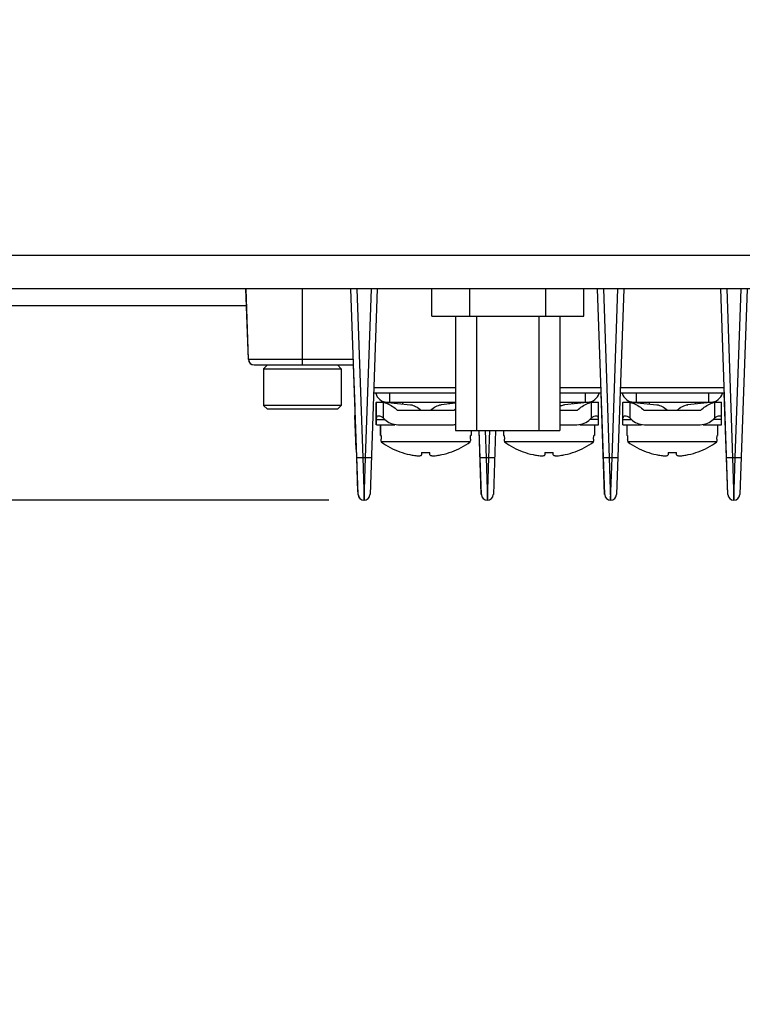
# Model space of a CAD drawing. Header units: inches. Extents: x 0 to 34, y 0 to 22.
# Tile 105 of 127: x 15.8 to 17.1, y 1.7 to 3.5. Entities that reach past the tile are written whole.
import ezdxf

# ---------------------------------------------------------------- set-up
doc = ezdxf.new("R2010")
doc.units = ezdxf.units.IN
doc.header["$LTSCALE"] = 1.87
doc.header["$MEASUREMENT"] = 0
doc.layers.get('0').update_dxf_attribs({"linetype": 'CONTINUOUS'})
doc.layers.add('02___PRT_ALL_AXES', color=7, linetype='CONTINUOUS')
doc.layers.add('DIMENSIONS', color=7, linetype='CONTINUOUS')
doc.styles.get("Standard").update_dxf_attribs({"font": 'txt', "width": 0.8})
doc.dimstyles.new('DIMSTYLE_1', dxfattribs={"dimtxt": 0.125, "dimasz": 0.18, "dimexe": 0.125, "dimexo": 0.0625, "dimgap": 0.0625, "dimtad": 0, "dimtih": 1, "dimtoh": 1, "dimlfac": 2, "dimzin": 4, "dimdsep": 46, "dimtxsty": 'STANDARD', "dimblk": '_FILLED', "dimblk1": '_FILLED', "dimblk2": '_FILLED', "dimcen": 0.09, "dimadec": 0, "dimazin": 0, "dimtfac": 1, "dimtofl": 0, "dimtmove": 0, "dimatfit": 3, "dimldrblk": '_FILLED', "dimfxl": 1, "dimtolj": 1, "dimtzin": 4, "dimarcsym": 0})

# ---------------------------------------------------------------- blocks, each defined once
blk = doc.blocks.new('_FILLED')
at = {"color": 0, "linetype": 'BYBLOCK'}
blk.add_solid([(0, 0), (-1, 0.1736), (-1, -0.1736)], dxfattribs=at)
blk = doc.blocks.new('*D7')
at = {"layer": 'DIMENSIONS', "color": 2, "linetype": 'CONTINUOUS'}
for p, q in [((13.304, 12.4248), (10.7011, 12.4248)), ((10.8261, 12.4248), (10.8261, 7.9626)), ((10.8261, 2.6404), (10.8261, 7.7126)), ((16.3598, 2.6404), (10.7011, 2.6404))]:
    blk.add_line(p, q, dxfattribs=at)
at = {"layer": 'DIMENSIONS', "color": 2, "linetype": 'CONTINUOUS', "xscale": 0.18, "yscale": 0.18, "zscale": 0.18}
for p, rotation in [((10.8261, 12.4248), 90), ((10.8261, 2.6404), 270)]:
    blk.add_blockref('_FILLED', p, dxfattribs=dict(at, rotation=rotation))
at = {"layer": 'DIMENSIONS', "color": 2, "linetype": 'CONTINUOUS', "insert": (10.8261, 7.9001), "char_height": 0.125, "width": 1.525, "attachment_point": 2, "line_spacing_factor": 0.9}
blk.add_mtext('497.05{\\Ftxt.shx;\\W1.000000;\\H0.125000; }[19.569]', dxfattribs=at)
blk = doc.blocks.new('*D9')
at = {"layer": 'DIMENSIONS', "color": 2, "linetype": 'CONTINUOUS'}
for p, q in [((13.6224, 3.3662), (13.6224, 0.9024)), ((22.2839, 2.9529), (22.2839, 0.9024)), ((13.6224, 1.0274), (17.1282, 1.0274)), ((22.2839, 1.0274), (18.7782, 1.0274))]:
    blk.add_line(p, q, dxfattribs=at)
at = {"layer": 'DIMENSIONS', "color": 2, "linetype": 'CONTINUOUS', "xscale": 0.18, "yscale": 0.18, "zscale": 0.18, "rotation": 180}
blk.add_blockref('_FILLED', (13.6224, 1.0274), dxfattribs=at)
at = {"layer": 'DIMENSIONS', "color": 2, "linetype": 'CONTINUOUS', "xscale": 0.18, "yscale": 0.18, "zscale": 0.18}
blk.add_blockref('_FILLED', (22.2839, 1.0274), dxfattribs=at)
at = {"layer": 'DIMENSIONS', "color": 2, "linetype": 'CONTINUOUS', "insert": (17.9532, 1.0899), "char_height": 0.125, "width": 1.525, "attachment_point": 2, "line_spacing_factor": 0.9}
blk.add_mtext('440.00{\\Ftxt.shx;\\W1.000000;\\H0.125000; }[17.323]', dxfattribs=at)

msp = doc.modelspace()

# ---------------------------------------------------------------- linework, layer by layer
at = {"color": 7, "linetype": 'CONTINUOUS'}
for p, q in [((22.24941, 3.07441), (13.65689, 3.07441)), ((22.24941, 3.01536), (13.65689, 3.01536)), ((16.21703, 2.89001), (16.21265, 3.01536)), ((16.21728, 2.89001), (16.2129, 3.01536)), ((16.3129, 2.88036), (16.3129, 3.01536)), ((16.41168, 2.65048), (16.39894, 3.01536)), ((16.40942, 3.01536), (16.41989, 2.71564)), ((16.42466, 2.71564), (16.43512, 3.01536)), ((16.44561, 3.01536), (16.43287, 2.65048)), ((16.84918, 2.65048), (16.83644, 3.01536)), ((16.84692, 3.01536), (16.85739, 2.71564)), ((16.86216, 2.71564), (16.87262, 3.01536)), ((16.88311, 3.01536), (16.87037, 2.65048)), ((17.06793, 2.65048), (17.05519, 3.01536)), ((17.06567, 3.01536), (17.07614, 2.71564)), ((17.08091, 2.71564), (17.09137, 3.01536)), ((17.10186, 3.01536), (17.08912, 2.65048)), ((15.73544, 2.98583), (16.21393, 2.98583)), ((16.40332, 2.89001), (16.21703, 2.89001)), ((16.22702, 2.88036), (16.40365, 2.88036)), ((16.25064, 2.88036), (16.24376, 2.87347)), ((16.24376, 2.87347), (16.3818, 2.87347)), ((16.24376, 2.87347), (16.24376, 2.80851)), ((16.25089, 2.88036), (16.244, 2.87347)), ((16.244, 2.87347), (16.244, 2.80851)), ((16.3818, 2.87347), (16.37491, 2.88036)), ((16.3818, 2.87347), (16.3818, 2.80851)), ((16.41143, 2.65048), (16.40341, 2.88035)), ((16.40391, 2.86591), (16.40341, 2.86589)), ((16.40341, 2.86589), (16.40551, 2.80593)), ((16.58457, 2.83036), (16.43915, 2.83036)), ((16.58457, 2.84001), (16.43949, 2.84001)), ((16.46724, 2.83036), (16.46724, 2.81436)), ((16.84256, 2.84001), (16.76957, 2.84001)), ((16.8429, 2.83036), (16.76957, 2.83036)), ((16.81481, 2.83036), (16.81481, 2.81436)), ((16.84893, 2.65048), (16.84265, 2.83035)), ((17.06165, 2.83036), (16.87665, 2.83036)), ((17.06131, 2.84001), (16.87699, 2.84001)), ((16.90474, 2.83036), (16.90474, 2.81436)), ((17.03356, 2.83036), (17.03356, 2.81436)), ((17.06768, 2.65048), (17.0614, 2.83035)), ((16.4441, 2.81436), (16.44389, 2.8138)), ((16.44389, 2.77436), (16.44389, 2.8138)), ((16.44434, 2.81436), (16.44414, 2.8138)), ((16.44414, 2.77436), (16.44414, 2.8138)), ((16.44434, 2.81436), (16.45821, 2.81436)), ((16.45664, 2.8138), (16.4544, 2.81436)), ((16.45664, 2.78603), (16.45664, 2.8138)), ((16.45819, 2.81436), (16.5044, 2.80968)), ((16.46324, 2.81436), (16.58457, 2.81436)), ((16.4904, 2.81436), (16.4904, 2.8111)), ((16.49065, 2.81436), (16.49065, 2.81107)), ((16.58457, 2.81228), (16.55888, 2.80967)), ((16.57265, 2.81436), (16.57265, 2.81107)), ((16.76957, 2.81436), (16.81881, 2.81436)), ((16.82384, 2.81436), (16.77763, 2.80967)), ((16.7914, 2.81436), (16.7914, 2.81107)), ((16.82384, 2.81436), (16.83771, 2.81436)), ((16.82765, 2.81436), (16.82541, 2.8138)), ((16.82541, 2.8138), (16.82541, 2.78603)), ((16.83791, 2.8138), (16.83771, 2.81436)), ((16.83791, 2.77436), (16.83791, 2.8138)), ((16.8816, 2.81436), (16.88139, 2.8138)), ((16.88139, 2.77436), (16.88139, 2.8138)), ((16.88184, 2.81436), (16.88164, 2.8138)), ((16.88164, 2.77436), (16.88164, 2.8138)), ((16.88184, 2.81436), (16.89571, 2.81436)), ((16.89414, 2.8138), (16.8919, 2.81436)), ((16.89414, 2.78603), (16.89414, 2.8138)), ((16.89569, 2.81436), (16.9419, 2.80968)), ((16.90074, 2.81436), (17.03756, 2.81436)), ((16.9279, 2.81436), (16.9279, 2.8111)), ((16.92815, 2.81436), (16.92815, 2.81107)), ((17.04259, 2.81436), (16.99638, 2.80967)), ((17.01015, 2.81436), (17.01015, 2.81107)), ((17.04259, 2.81436), (17.05646, 2.81436)), ((17.0464, 2.81436), (17.04416, 2.8138)), ((17.04416, 2.8138), (17.04416, 2.78603)), ((17.05666, 2.8138), (17.05646, 2.81436)), ((17.05666, 2.77436), (17.05666, 2.8138)), ((16.3818, 2.80851), (16.24376, 2.80851)), ((16.25064, 2.80162), (16.24376, 2.80851)), ((16.25089, 2.80162), (16.244, 2.80851)), ((16.37491, 2.80162), (16.25064, 2.80162)), ((16.3818, 2.80851), (16.37491, 2.80162)), ((16.40601, 2.80594), (16.40551, 2.80593)), ((16.40602, 2.80549), (16.40552, 2.80547)), ((16.48093, 2.80006), (16.58237, 2.80006)), ((16.76957, 2.80006), (16.80112, 2.80006)), ((16.91843, 2.80006), (17.01987, 2.80006)), ((16.40605, 2.79048), (16.40654, 2.7905)), ((16.40814, 2.73051), (16.40605, 2.79048)), ((16.40646, 2.77849), (16.40696, 2.7785)), ((16.44414, 2.78361), (16.45931, 2.78361)), ((16.83791, 2.78361), (16.82274, 2.78361)), ((16.88164, 2.78361), (16.89681, 2.78361)), ((17.05666, 2.78361), (17.04149, 2.78361)), ((16.40686, 2.76724), (16.40736, 2.76726)), ((16.40709, 2.7605), (16.40759, 2.76051)), ((16.44414, 2.77436), (16.47695, 2.77436)), ((16.4509, 2.77436), (16.4509, 2.75536)), ((16.45115, 2.77436), (16.45115, 2.75536)), ((16.48237, 2.77436), (16.58093, 2.77436)), ((16.58457, 2.7642), (16.76957, 2.7642)), ((16.61215, 2.7642), (16.61215, 2.75536)), ((16.63018, 2.65048), (16.62621, 2.7642)), ((16.63043, 2.65048), (16.62646, 2.7642)), ((16.63694, 2.7642), (16.63864, 2.71564)), ((16.64341, 2.71564), (16.6451, 2.7642)), ((16.65559, 2.7642), (16.65162, 2.65048)), ((16.66965, 2.7642), (16.66965, 2.75536)), ((16.6699, 2.7642), (16.6699, 2.75536)), ((16.76957, 2.77436), (16.79968, 2.77436)), ((16.8051, 2.77436), (16.83791, 2.77436)), ((16.8309, 2.77436), (16.8309, 2.75536)), ((16.88164, 2.77436), (16.91445, 2.77436)), ((16.8884, 2.77436), (16.8884, 2.75536)), ((16.88865, 2.77436), (16.88865, 2.75536)), ((16.91987, 2.77436), (17.01843, 2.77436)), ((17.02385, 2.77436), (17.05666, 2.77436)), ((17.04965, 2.77436), (17.04965, 2.75536)), ((16.40741, 2.7515), (16.40791, 2.75152)), ((16.45229, 2.75536), (16.45115, 2.75536)), ((16.45204, 2.75536), (16.45209, 2.75406)), ((16.45229, 2.75536), (16.45244, 2.74887)), ((16.45245, 2.74757), (16.45244, 2.74887)), ((16.4525, 2.74628), (16.45245, 2.74757)), ((16.45257, 2.74499), (16.4525, 2.74628)), ((16.45257, 2.74499), (16.45262, 2.74369)), ((16.61067, 2.74369), (16.45262, 2.74369)), ((16.61067, 2.74369), (16.61073, 2.74499)), ((16.6108, 2.74628), (16.61073, 2.74499)), ((16.61085, 2.74757), (16.6108, 2.74628)), ((16.61085, 2.74887), (16.61101, 2.75536)), ((16.61085, 2.74887), (16.61085, 2.74757)), ((16.61215, 2.75536), (16.61101, 2.75536)), ((16.67104, 2.75536), (16.6699, 2.75536)), ((16.67079, 2.75536), (16.67084, 2.75406)), ((16.67104, 2.75536), (16.67119, 2.74887)), ((16.6712, 2.74757), (16.67119, 2.74887)), ((16.67125, 2.74628), (16.6712, 2.74757)), ((16.67132, 2.74499), (16.67125, 2.74628)), ((16.67132, 2.74499), (16.67137, 2.74369)), ((16.82942, 2.74369), (16.67137, 2.74369)), ((16.82942, 2.74369), (16.82948, 2.74499)), ((16.82955, 2.74628), (16.82948, 2.74499)), ((16.8296, 2.74757), (16.82955, 2.74628)), ((16.8296, 2.74887), (16.82976, 2.75536)), ((16.8296, 2.74887), (16.8296, 2.74757)), ((16.8309, 2.75536), (16.82976, 2.75536)), ((16.88979, 2.75536), (16.88865, 2.75536)), ((16.88954, 2.75536), (16.88959, 2.75406)), ((16.88979, 2.75536), (16.88994, 2.74887)), ((16.88995, 2.74757), (16.88994, 2.74887)), ((16.89, 2.74628), (16.88995, 2.74757)), ((16.89007, 2.74499), (16.89, 2.74628)), ((16.89007, 2.74499), (16.89012, 2.74369)), ((17.04817, 2.74369), (16.89012, 2.74369)), ((17.04817, 2.74369), (17.04823, 2.74499)), ((17.0483, 2.74628), (17.04823, 2.74499)), ((17.04835, 2.74757), (17.0483, 2.74628)), ((17.04835, 2.74887), (17.04851, 2.75536)), ((17.04835, 2.74887), (17.04835, 2.74757)), ((17.04965, 2.75536), (17.04851, 2.75536)), ((16.40788, 2.73801), (16.40838, 2.73803)), ((16.40814, 2.73051), (16.40864, 2.73053)), ((16.52415, 2.72498), (16.52415, 2.72085)), ((16.5389, 2.72085), (16.5389, 2.72498)), ((16.53915, 2.72085), (16.53915, 2.72498)), ((16.7429, 2.72498), (16.7429, 2.72085)), ((16.75765, 2.72085), (16.75765, 2.72498)), ((16.7579, 2.72085), (16.7579, 2.72498)), ((16.96165, 2.72498), (16.96165, 2.72085)), ((16.9764, 2.72085), (16.9764, 2.72498)), ((16.97665, 2.72085), (16.97665, 2.72498)), ((16.40866, 2.71552), (16.40916, 2.71554)), ((16.40866, 2.71552), (16.41076, 2.65556)), ((16.42466, 2.71564), (16.41989, 2.71564)), ((16.41989, 2.71564), (16.42227, 2.64036)), ((16.42227, 2.64036), (16.42466, 2.71564)), ((16.64341, 2.71564), (16.63864, 2.71564)), ((16.63864, 2.71564), (16.64102, 2.64036)), ((16.64102, 2.64036), (16.64341, 2.71564)), ((16.86216, 2.71564), (16.85739, 2.71564)), ((16.85739, 2.71564), (16.85977, 2.64036)), ((16.85977, 2.64036), (16.86216, 2.71564)), ((17.08091, 2.71564), (17.07614, 2.71564)), ((17.07614, 2.71564), (17.07852, 2.64036)), ((17.07852, 2.64036), (17.08091, 2.71564)), ((16.41076, 2.65556), (16.41126, 2.65558))]:
    msp.add_line(p, q, dxfattribs=at)
for centre, radius, start, end in [((16.22702, 2.89036), 0.01, 182, 270), ((16.22727, 2.89036), 0.01, 182, 270), ((16.46324, 2.83536), 0.021, 193.77415, 270), ((16.81881, 2.83536), 0.021, 270, 346.22585), ((16.90074, 2.83536), 0.021, 193.77415, 270), ((17.03756, 2.83536), 0.021, 270, 346.22585), ((16.44158, 2.75538), 0.06033, 72.15264, 75.54667), ((16.44213, 2.75711), 0.05851, 69.72852, 72.148), ((16.44252, 2.75816), 0.0574, 68.7469, 69.7239), ((16.83953, 2.75816), 0.0574, 110.27651, 111.25387), ((16.83991, 2.75711), 0.05851, 107.85262, 110.27189), ((16.84036, 2.75575), 0.05995, 105.72426, 107.85393), ((16.84063, 2.75478), 0.06096, 104.4617, 105.72676), ((16.87908, 2.75538), 0.06033, 72.15264, 75.54667), ((16.87963, 2.75711), 0.05851, 69.72852, 72.148), ((16.88002, 2.75816), 0.0574, 68.7469, 69.7239), ((17.05828, 2.75816), 0.0574, 110.27651, 111.25387), ((17.05866, 2.75711), 0.05851, 107.85262, 110.27189), ((17.05911, 2.75575), 0.05995, 105.72426, 107.85393), ((17.05938, 2.75478), 0.06096, 104.4617, 105.72676), ((16.61036, 2.77433), 0.03803, 132.70357, 137.41435), ((16.53127, 2.85296), 0.13463, 234.25498, 242.32772), ((16.53203, 2.85296), 0.13463, 297.67228, 305.74502), ((16.75002, 2.85296), 0.13463, 234.25498, 242.32772), ((16.75078, 2.85296), 0.13463, 297.67228, 305.74502), ((16.96877, 2.85296), 0.13463, 234.25498, 242.32772), ((16.96953, 2.85296), 0.13463, 297.67228, 305.74502), ((16.53173, 2.85407), 0.13582, 242.37467, 257.88027), ((16.53165, 2.8853), 0.16049, 267.32149, 272.67851), ((16.53157, 2.85407), 0.13582, 282.11973, 297.62533), ((16.75048, 2.85407), 0.13582, 242.37467, 257.88027), ((16.7504, 2.8853), 0.16049, 267.32149, 272.67851), ((16.75032, 2.85407), 0.13582, 282.11973, 297.62533), ((16.96923, 2.85407), 0.13582, 242.37467, 257.88027), ((16.96915, 2.8853), 0.16049, 267.32149, 272.67851), ((16.96907, 2.85407), 0.13582, 282.11973, 297.62533), ((16.53163, 2.85392), 0.13565, 257.90569, 261.52879), ((16.51944, 2.77203), 0.05286, 261.52163, 263.88009), ((16.54378, 2.77258), 0.05342, 277.28999, 278.47053), ((16.53167, 2.85392), 0.13565, 278.47121, 282.09431), ((16.75038, 2.85392), 0.13565, 257.90569, 261.52879), ((16.73819, 2.77203), 0.05286, 261.52163, 263.88009), ((16.76253, 2.77258), 0.05342, 277.28999, 278.47053), ((16.75042, 2.85392), 0.13565, 278.47121, 282.09431), ((16.96913, 2.85392), 0.13565, 257.90569, 261.52879), ((16.95694, 2.77203), 0.05286, 261.52163, 263.88009), ((16.98128, 2.77258), 0.05342, 277.28999, 278.47053), ((16.96917, 2.85392), 0.13565, 278.47121, 282.09431), ((16.42192, 2.65085), 0.01049, 182, 270), ((16.42216, 2.65085), 0.01049, 182, 358), ((16.64089, 2.65085), 0.01049, 182, 270), ((16.64091, 2.65085), 0.01049, 182, 358), ((16.85964, 2.65085), 0.01049, 182, 270), ((16.85966, 2.65085), 0.01049, 182, 358), ((17.07839, 2.65085), 0.01049, 182, 270), ((17.07841, 2.65085), 0.01049, 182, 358)]:
    msp.add_arc(centre, radius, start, end, dxfattribs=at)
for centre, major_axis, start_param, end_param in [((16.44414, 2.77719), (0.01768, 0), 0.5390755, 0.7853982), ((16.48237, 2.79336), (0.02687, 0), -2.6025172, -1.5707963), ((16.79968, 2.79336), (0.02687, 0), -1.5707963, -0.5390755), ((16.83791, 2.77719), (0.01768, 0), 2.3561945, 2.6025172), ((16.88164, 2.77719), (0.01768, 0), 0.5390755, 0.7853982), ((16.91987, 2.79336), (0.02687, 0), -2.6025172, -1.5707963), ((17.01843, 2.79336), (0.02687, 0), -1.5707963, -0.5390755), ((17.05666, 2.77719), (0.01768, 0), 2.3561945, 2.6025172), ((16.58093, 2.79336), (0.02687, 0), -1.5707963, -1.4347392)]:
    msp.add_ellipse(centre, major_axis=major_axis, ratio=0.7071068, start_param=start_param, end_param=end_param, dxfattribs=at)
for points in [[(16.46332, 2.81165), (16.46987, 2.80911), (16.47618, 2.80524), (16.48094, 2.80006)], [(16.80111, 2.80006), (16.80587, 2.80524), (16.81217, 2.80911), (16.81873, 2.81165)], [(16.90082, 2.81165), (16.90737, 2.80911), (16.91368, 2.80524), (16.91844, 2.80006)], [(17.01986, 2.80006), (17.02462, 2.80524), (17.03092, 2.80911), (17.03748, 2.81165)]]:
    msp.add_open_spline(points, degree=3, dxfattribs=at)
for points, knots in [([(16.50429, 2.80969), (16.50759, 2.80935), (16.51443, 2.80678), (16.52023, 2.8026), (16.52305, 2.80006)], [0, 0, 0, 0, 0.4661854, 1, 1, 1, 1]), ([(16.54025, 2.80006), (16.54307, 2.8026), (16.54888, 2.80678), (16.55572, 2.80935), (16.55902, 2.80969)], [0, 0, 0, 0, 0.5339014, 1, 1, 1, 1]), ([(16.76957, 2.80723), (16.77027, 2.80756), (16.77289, 2.8087), (16.77569, 2.80948), (16.77777, 2.80969)], [0, 0, 0, 0, 0.2675296, 1, 1, 1, 1]), ([(16.94179, 2.80969), (16.94509, 2.80935), (16.95193, 2.80678), (16.95773, 2.8026), (16.96055, 2.80006)], [0, 0, 0, 0, 0.4661854, 1, 1, 1, 1]), ([(16.97775, 2.80006), (16.98057, 2.8026), (16.98638, 2.80678), (16.99322, 2.80935), (16.99652, 2.80969)], [0, 0, 0, 0, 0.5339014, 1, 1, 1, 1]), ([(16.4478, 2.78968), (16.4468, 2.78968), (16.44463, 2.78907), (16.44414, 2.78694), (16.44414, 2.78603)], [0, 0, 0, 0, 0.5239922, 1, 1, 1, 1]), ([(16.45664, 2.78603), (16.45522, 2.78703), (16.45246, 2.78868), (16.44928, 2.78969), (16.4478, 2.78968)], [0, 0, 0, 0, 0.5400523, 1, 1, 1, 1]), ([(16.83424, 2.78968), (16.83276, 2.78968), (16.82959, 2.78868), (16.82683, 2.78703), (16.82541, 2.78603)], [0, 0, 0, 0, 0.4600018, 1, 1, 1, 1]), ([(16.83791, 2.78603), (16.83791, 2.78694), (16.83742, 2.78907), (16.83525, 2.78969), (16.83424, 2.78968)], [0, 0, 0, 0, 0.4759595, 1, 1, 1, 1]), ([(16.8853, 2.78968), (16.8843, 2.78968), (16.88213, 2.78907), (16.88164, 2.78694), (16.88164, 2.78603)], [0, 0, 0, 0, 0.5239922, 1, 1, 1, 1]), ([(16.89414, 2.78603), (16.89272, 2.78703), (16.88996, 2.78868), (16.88678, 2.78969), (16.8853, 2.78968)], [0, 0, 0, 0, 0.5400523, 1, 1, 1, 1]), ([(17.05299, 2.78968), (17.05151, 2.78968), (17.04834, 2.78868), (17.04558, 2.78703), (17.04416, 2.78603)], [0, 0, 0, 0, 0.4600018, 1, 1, 1, 1]), ([(17.05666, 2.78603), (17.05666, 2.78694), (17.05617, 2.78907), (17.054, 2.78969), (17.05299, 2.78968)], [0, 0, 0, 0, 0.4759595, 1, 1, 1, 1]), ([(16.41989, 2.71564), (16.4186, 2.71559), (16.41669, 2.71554), (16.41423, 2.7155), (16.41258, 2.71548), (16.41127, 2.7155), (16.41023, 2.7155), (16.40978, 2.71558), (16.40941, 2.71557), (16.40941, 2.71564)], [0, 0, 0, 0, 0.3674872, 0.5462106, 0.7058795, 0.8352801, 0.9283873, 0.9820888, 1, 1, 1, 1]), ([(16.43514, 2.71564), (16.43514, 2.71557), (16.43477, 2.71558), (16.43431, 2.7155), (16.43328, 2.7155), (16.43197, 2.71548), (16.43032, 2.7155), (16.42786, 2.71554), (16.42594, 2.71559), (16.42466, 2.71564)], [0, 0, 0, 0, 0.0179112, 0.0716128, 0.1647199, 0.2941205, 0.4537894, 0.6325129, 1, 1, 1, 1]), ([(16.51381, 2.71947), (16.51626, 2.7192), (16.51957, 2.71914), (16.52304, 2.71959), (16.52415, 2.72046), (16.52415, 2.72085)], [0, 0, 0, 0, 0.6832348, 0.8913361, 1, 1, 1, 1]), ([(16.53915, 2.72085), (16.53915, 2.72042), (16.53996, 2.71983), (16.54113, 2.71952), (16.54468, 2.71897), (16.54788, 2.71925), (16.55056, 2.71959)], [0, 0, 0, 0, 0.1070837, 0.198881, 0.3184308, 1, 1, 1, 1]), ([(16.63864, 2.71564), (16.63735, 2.71559), (16.63544, 2.71554), (16.63298, 2.7155), (16.63133, 2.71548), (16.63002, 2.7155), (16.62898, 2.7155), (16.62853, 2.71558), (16.62816, 2.71557), (16.62816, 2.71564)], [0, 0, 0, 0, 0.3674872, 0.5462106, 0.7058795, 0.8352801, 0.9283873, 0.9820888, 1, 1, 1, 1]), ([(16.65389, 2.71564), (16.65389, 2.71557), (16.65352, 2.71558), (16.65306, 2.7155), (16.65203, 2.7155), (16.65072, 2.71548), (16.64907, 2.7155), (16.64661, 2.71554), (16.64469, 2.71559), (16.64341, 2.71564)], [0, 0, 0, 0, 0.0179112, 0.0716128, 0.1647199, 0.2941205, 0.4537894, 0.6325129, 1, 1, 1, 1]), ([(16.73256, 2.71947), (16.73501, 2.7192), (16.73832, 2.71914), (16.74179, 2.71959), (16.7429, 2.72046), (16.7429, 2.72085)], [0, 0, 0, 0, 0.6832348, 0.8913361, 1, 1, 1, 1]), ([(16.7579, 2.72085), (16.7579, 2.72042), (16.75871, 2.71983), (16.75988, 2.71952), (16.76343, 2.71897), (16.76663, 2.71925), (16.76931, 2.71959)], [0, 0, 0, 0, 0.1070837, 0.198881, 0.3184308, 1, 1, 1, 1]), ([(16.85739, 2.71564), (16.8561, 2.71559), (16.85419, 2.71554), (16.85173, 2.7155), (16.85008, 2.71548), (16.84877, 2.7155), (16.84773, 2.7155), (16.84728, 2.71558), (16.84691, 2.71557), (16.84691, 2.71564)], [0, 0, 0, 0, 0.3674872, 0.5462106, 0.7058795, 0.8352801, 0.9283873, 0.9820888, 1, 1, 1, 1]), ([(16.87264, 2.71564), (16.87264, 2.71557), (16.87227, 2.71558), (16.87181, 2.7155), (16.87078, 2.7155), (16.86947, 2.71548), (16.86782, 2.7155), (16.86536, 2.71554), (16.86344, 2.71559), (16.86216, 2.71564)], [0, 0, 0, 0, 0.0179112, 0.0716128, 0.1647199, 0.2941205, 0.4537894, 0.6325129, 1, 1, 1, 1]), ([(16.95131, 2.71947), (16.95376, 2.7192), (16.95707, 2.71914), (16.96054, 2.71959), (16.96165, 2.72046), (16.96165, 2.72085)], [0, 0, 0, 0, 0.6832348, 0.8913361, 1, 1, 1, 1]), ([(16.97665, 2.72085), (16.97665, 2.72042), (16.97746, 2.71983), (16.97863, 2.71952), (16.98218, 2.71897), (16.98538, 2.71925), (16.98806, 2.71959)], [0, 0, 0, 0, 0.1070837, 0.198881, 0.3184308, 1, 1, 1, 1]), ([(17.07614, 2.71564), (17.07485, 2.71559), (17.07294, 2.71554), (17.07048, 2.7155), (17.06883, 2.71548), (17.06752, 2.7155), (17.06648, 2.7155), (17.06603, 2.71558), (17.06566, 2.71557), (17.06566, 2.71564)], [0, 0, 0, 0, 0.3674872, 0.5462106, 0.7058795, 0.8352801, 0.9283873, 0.9820888, 1, 1, 1, 1]), ([(17.09139, 2.71564), (17.09139, 2.71557), (17.09102, 2.71558), (17.09056, 2.7155), (17.08953, 2.7155), (17.08822, 2.71548), (17.08657, 2.7155), (17.08411, 2.71554), (17.08219, 2.71559), (17.08091, 2.71564)], [0, 0, 0, 0, 0.0179112, 0.0716128, 0.1647199, 0.2941205, 0.4537894, 0.6325129, 1, 1, 1, 1])]:
    msp.add_open_spline(points, degree=3, knots=knots, dxfattribs=at)
at = {"layer": '02___PRT_ALL_AXES', "color": 7, "linetype": 'CONTINUOUS'}
for p, q in [((16.54217, 2.96693), (16.54217, 3.01536)), ((16.60962, 2.96693), (16.60962, 3.01536)), ((16.74452, 2.96693), (16.74452, 3.01536)), ((16.81198, 2.96693), (16.81198, 3.01536)), ((16.54217, 2.96693), (16.81198, 2.96693)), ((16.58457, 2.96693), (16.58457, 2.7642)), ((16.62157, 2.96693), (16.62157, 2.7642)), ((16.73257, 2.96693), (16.73257, 2.7642)), ((16.76957, 2.96693), (16.76957, 2.7642))]:
    msp.add_line(p, q, dxfattribs=at)

# ---------------------------------------------------------------- dimensions: what is measured, and where the dimension line sits
at = {"layer": 'DIMENSIONS', "color": 2, "linetype": 'CONTINUOUS'}
dim = msp.add_linear_dim(base=(10.82614, 2.64036), p1=(13.36648, 12.42481), p2=(16.42227, 2.64036), angle=270, dimstyle='DIMSTYLE_1', dxfattribs=at)
dim.commit()
dim.dimension.update_dxf_attribs({"geometry": '*D7', "text_midpoint": (10.82614, 7.83763), "dimtype": 160})
dim = msp.add_linear_dim(base=(22.28386, 1.02735), p1=(13.62245, 3.42874), p2=(22.28386, 3.01536), dimstyle='DIMSTYLE_1', dxfattribs=at)
dim.commit()
dim.dimension.update_dxf_attribs({"geometry": '*D9', "text_midpoint": (17.95315, 1.02735), "dimtype": 160})

doc.saveas('drawing.dxf')
